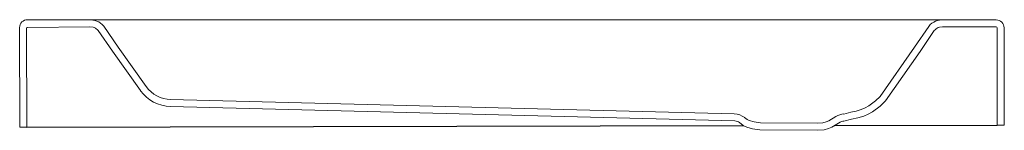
# Model space of a CAD drawing. Header units: millimetres. Extents: x 64.41 to 65.54, y 155.47 to 155.6.
import ezdxf

# ---------------------------------------------------------------- set-up
doc = ezdxf.new("R2010")
doc.units = ezdxf.units.MM
doc.layers.add('BLOCKS', color=3, linetype='Continuous')
doc.layers.add('sanindusa', color=3, linetype='Continuous')

msp = doc.modelspace()

# ---------------------------------------------------------------- linework, layer by layer
at = {"layer": 'BLOCKS', "lineweight": 0}
for p, q in [((65.4669, 155.5975), (64.4232, 155.5975)), ((64.4951, 155.5975), (64.5, 155.5966)), ((64.5, 155.5966), (64.5023, 155.5959)), ((64.5023, 155.5959), (64.5044, 155.5949)), ((64.5044, 155.5949), (64.5065, 155.5936)), ((64.5065, 155.5936), (64.5084, 155.592)), ((65.4537, 155.5919), (65.4556, 155.5935)), ((65.4556, 155.5935), (65.4576, 155.5948)), ((65.4576, 155.5948), (65.4598, 155.5958)), ((65.4598, 155.5958), (65.4621, 155.5966)), ((65.4621, 155.5966), (65.4669, 155.5975)), ((65.4669, 155.5975), (65.529, 155.5973)), ((64.4145, 155.475), (64.4142, 155.5884)), ((64.4225, 155.475), (64.4222, 155.5877)), ((64.4232, 155.5887), (64.4945, 155.5895)), ((64.4945, 155.5895), (64.498, 155.5888)), ((64.498, 155.5888), (64.4993, 155.5884)), ((64.4993, 155.5884), (64.5006, 155.5878)), ((64.5006, 155.5878), (64.5017, 155.5871)), ((64.5017, 155.5871), (64.5028, 155.5862)), ((64.5028, 155.5862), (64.5039, 155.585)), ((64.5039, 155.585), (64.5201, 155.5616)), ((64.5084, 155.592), (64.5102, 155.59)), ((64.5102, 155.59), (64.5267, 155.5662)), ((65.4356, 155.566), (65.4519, 155.5899)), ((65.4422, 155.5614), (65.4582, 155.585)), ((65.4519, 155.5899), (65.4537, 155.5919)), ((65.4582, 155.585), (65.4593, 155.5861)), ((65.4593, 155.5861), (65.4604, 155.5871)), ((65.4604, 155.5871), (65.4615, 155.5878)), ((65.4615, 155.5878), (65.4628, 155.5884)), ((65.4628, 155.5884), (65.4641, 155.5888)), ((65.4641, 155.5888), (65.4676, 155.5895)), ((65.4676, 155.5895), (65.529, 155.5893)), ((65.53, 155.5883), (65.5302, 155.4773)), ((65.538, 155.5884), (65.5382, 155.4774)), ((64.5201, 155.5616), (64.5522, 155.5166)), ((64.5267, 155.5662), (64.5587, 155.5212)), ((65.3966, 155.5101), (65.4356, 155.566)), ((65.4027, 155.5049), (65.4422, 155.5614)), ((64.5865, 155.5065), (65.2299, 155.4901)), ((65.3836, 155.4991), (65.3913, 155.5049)), ((65.3913, 155.5049), (65.3966, 155.5101)), ((65.3965, 155.4988), (65.4027, 155.5049)), ((64.5863, 155.4985), (65.2307, 155.4821)), ((65.3552, 155.4899), (65.3629, 155.4921)), ((65.3629, 155.4921), (65.3691, 155.4932)), ((65.3691, 155.4932), (65.375, 155.4949)), ((65.375, 155.4949), (65.3794, 155.4968)), ((65.3794, 155.4968), (65.3836, 155.4991)), ((65.3829, 155.4896), (65.3879, 155.4924)), ((65.3879, 155.4924), (65.3965, 155.4988)), ((65.2361, 155.4802), (65.2403, 155.4768)), ((65.2418, 155.4859), (65.2445, 155.4837)), ((65.2445, 155.4837), (65.2471, 155.4825)), ((65.2471, 155.4825), (65.2526, 155.4809)), ((65.2526, 155.4809), (65.2598, 155.4798)), ((65.3311, 155.4799), (65.3348, 155.481)), ((65.3348, 155.481), (65.3379, 155.4823)), ((65.3379, 155.4823), (65.346, 155.4871)), ((65.3415, 155.4751), (65.3507, 155.4806)), ((65.3549, 155.4819), (65.3638, 155.4842)), ((65.3638, 155.4842), (65.3709, 155.4854)), ((65.3709, 155.4854), (65.3777, 155.4874)), ((65.3777, 155.4874), (65.3829, 155.4896)), ((64.4225, 155.475), (64.4145, 155.475)), ((65.2403, 155.4768), (65.2443, 155.475)), ((65.2443, 155.475), (65.2508, 155.4731)), ((65.2508, 155.4731), (65.2591, 155.4718)), ((65.2591, 155.4718), (65.325, 155.4714)), ((65.2598, 155.4798), (65.3247, 155.4794)), ((65.3247, 155.4794), (65.3311, 155.4799)), ((65.325, 155.4714), (65.3325, 155.472)), ((65.3325, 155.472), (65.3375, 155.4734)), ((65.3375, 155.4734), (65.3415, 155.4751)), ((65.5382, 155.4774), (65.5302, 155.4773))]:
    msp.add_line(p, q, dxfattribs=at)
for centre, radius, start, end in [((64.4232, 155.5885), 0.009, 90, 180.1085), ((65.529, 155.5883), 0.009, 0.1085, 89.8892), ((64.4232, 155.5877), 0.001, 90.6272, 180.1085), ((65.529, 155.5883), 0.001, 0.1085, 89.8892), ((64.5873, 155.5415), 0.043, 215.4481, 268.7576), ((64.5873, 155.5415), 0.035, 215.4481, 268.7576), ((65.2295, 155.4701), 0.02, 51.9059, 88.7576), ((65.2305, 155.4731), 0.009, 51.9059, 88.7576), ((65.3563, 155.47), 0.02, 93.2084, 120.9542), ((65.3554, 155.4729), 0.009, 93.2084, 120.9542)]:
    msp.add_arc(centre, radius, start, end, dxfattribs=at)
at = {"layer": 'sanindusa'}
for p, q in [((64.4225, 155.475), (65.2406, 155.4767)), ((65.3446, 155.477), (65.5302, 155.4773))]:
    msp.add_line(p, q, dxfattribs=at)

doc.saveas('drawing.dxf')
